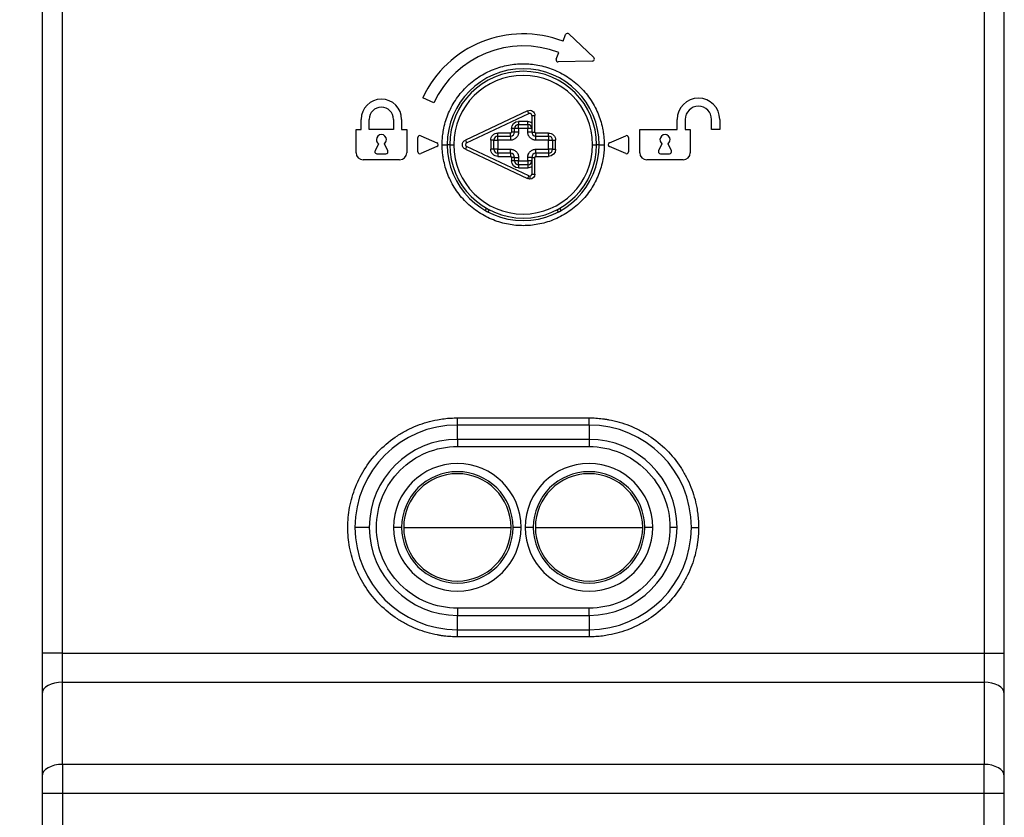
# Model space of a CAD drawing. Header units: millimetres. Extents: x 16 to 683, y 16 to 524.
# Tile 7 of 38: x 109 to 206, y 188 to 267. Entities that reach past the tile are written whole.
import ezdxf

# ---------------------------------------------------------------- set-up
doc = ezdxf.new("R2010")
doc.units = ezdxf.units.MM
doc.header["$LTSCALE"] = 2.5
doc.layers.add('DIMENSIONS', color=140, linetype='Continuous', lineweight=25)
doc.styles.add('SLDTEXTSTYLE0', font='TXT', dxfattribs={"width": 0.7})
doc.dimstyles.new('SLDDIMSTYLE2', dxfattribs={"dimtxt": 5.39502, "dimasz": 8.255, "dimexe": 0, "dimexo": 0.0625, "dimgap": 1.348755, "dimtad": 0, "dimtih": 1, "dimtoh": 1, "dimrnd": 1e-09, "dimzin": 4, "dimdsep": 46, "dimtxsty": 'SLDTEXTSTYLE0', "dimsah": 1, "dimcen": 0.09, "dimadec": 0, "dimazin": 1, "dimtfac": 1, "dimtofl": 0, "dimtmove": 0, "dimatfit": 3, "dimfxl": 0, "dimfrac": 2, "dimtolj": 1, "dimtzin": 12, "dimarcsym": 0})
doc.dimstyles.new('SLDDIMSTYLE3', dxfattribs={"dimtxt": 5.39502, "dimasz": 8.255, "dimexe": 0, "dimexo": 0.0625, "dimgap": 1.348755, "dimtad": 0, "dimtih": 1, "dimtoh": 1, "dimrnd": 1e-09, "dimzin": 12, "dimdsep": 46, "dimtxsty": 'SLDTEXTSTYLE0', "dimsah": 1, "dimcen": 0.09, "dimadec": 0, "dimazin": 3, "dimtfac": 1, "dimtofl": 0, "dimtmove": 0, "dimatfit": 3, "dimfxl": 0, "dimfrac": 2, "dimtolj": 1, "dimtzin": 12, "dimarcsym": 0})

# ---------------------------------------------------------------- blocks, each defined once
blk = doc.blocks.new('_D_2')
at = {"layer": 'DIMENSIONS'}
for p, q in [((109.757, 315.964), (70.711, 315.964)), ((78.649, 315.964), (78.649, 231.62)), ((70.633, 221.837), (68.821, 221.837)), ((68.821, 221.837), (68.821, 213.263)), ((86.665, 221.837), (88.477, 221.837)), ((88.477, 221.837), (88.477, 213.263)), ((68.821, 213.263), (70.633, 213.263)), ((88.477, 213.263), (86.665, 213.263)), ((78.649, 90.964), (78.649, 212.055)), ((118.257, 90.964), (70.711, 90.964))]:
    blk.add_line(p, q, dxfattribs=at)
for points in [[(78.649, 315.964), (77.379, 307.709), (79.919, 307.709)], [(78.649, 90.964), (79.919, 99.219), (77.379, 99.219)]]:
    blk.add_solid(points, dxfattribs=at)
at = {"layer": 'DIMENSIONS', "char_height": 5.2917, "attachment_point": 1, "style": 'SLDTEXTSTYLE0'}
for s, insert in [('225.0', (68.389, 229.866)), ('8.86', (70.633, 220.084))]:
    blk.add_mtext(s, dxfattribs=dict(at, insert=insert))
blk = doc.blocks.new('_D_3')
at = {"layer": 'DIMENSIONS'}
for p, q in [((138.525, 317.464), (45.854, 317.464)), ((53.792, 317.464), (53.792, 231.62)), ((45.776, 221.837), (43.964, 221.837)), ((43.964, 221.837), (43.964, 213.263)), ((61.808, 221.837), (63.619, 221.837)), ((63.619, 221.837), (63.619, 213.263)), ((43.964, 213.263), (45.776, 213.263)), ((63.619, 213.263), (61.808, 213.263)), ((53.792, 85.964), (53.792, 212.055)), ((144.207, 85.964), (45.854, 85.964))]:
    blk.add_line(p, q, dxfattribs=at)
for points in [[(53.792, 317.464), (52.522, 309.209), (55.062, 309.209)], [(53.792, 85.964), (55.062, 94.219), (52.522, 94.219)]]:
    blk.add_solid(points, dxfattribs=at)
at = {"layer": 'DIMENSIONS', "char_height": 5.2917, "attachment_point": 1, "style": 'SLDTEXTSTYLE0'}
for s, insert in [('231.5', (43.532, 229.866)), ('9.11', (45.776, 220.084))]:
    blk.add_mtext(s, dxfattribs=dict(at, insert=insert))

msp = doc.modelspace()

# ---------------------------------------------------------------- linework, layer by layer
for p, q in [((110.931691, 268.464431), (110.931691, 204.540925)), ((112.931691, 204.540925), (112.931691, 268.464431)), ((203.931691, 268.464431), (203.931691, 204.540925)), ((205.931691, 204.540925), (205.931691, 268.464431)), ((162.368076, 264.982424), (162.619717, 265.635629)), ((162.944191, 265.708641), (165.405529, 263.367304)), ((161.68505, 263.209439), (161.936691, 263.862644)), ((165.272679, 263.022456), (161.876676, 262.937604)), ((149.595191, 258.884959), (148.507621, 259.392101)), ((158.868439, 258.116673), (152.718439, 255.216673)), ((152.84639, 254.945328), (158.99639, 257.845328)), ((158.99639, 257.845328), (158.868439, 258.116673)), ((159.281691, 257.664431), (159.281691, 256.014431)), ((159.281691, 257.664431), (159.581691, 257.664431)), ((159.581691, 256.014431), (159.581691, 257.664431)), ((142.431691, 256.264431), (142.431691, 257.264431)), ((143.231691, 256.264431), (143.231691, 257.264431)), ((145.631691, 257.264431), (145.631691, 256.264431)), ((146.431691, 257.264431), (146.431691, 256.264431)), ((157.981691, 257.064431), (157.981691, 256.764431)), ((158.881691, 257.064431), (157.981691, 257.064431)), ((157.981691, 256.764431), (158.881691, 256.764431)), ((157.981691, 256.364431), (157.981691, 256.764431)), ((158.881691, 256.764431), (158.881691, 257.064431)), ((158.881691, 256.764431), (158.881691, 256.364431)), ((173.631691, 256.264431), (173.631691, 257.264431)), ((174.431691, 257.264431), (174.431691, 256.264431)), ((177.031691, 256.264431), (177.031691, 257.264431)), ((177.831691, 257.264431), (177.831691, 256.264431)), ((141.931691, 253.964431), (141.931691, 256.264431)), ((141.931691, 256.264431), (142.431691, 256.264431)), ((145.631691, 256.264431), (143.231691, 256.264431)), ((146.431691, 256.264431), (146.931691, 256.264431)), ((146.931691, 256.264431), (146.931691, 253.964431)), ((157.181691, 255.914431), (155.931691, 255.914431)), ((155.931691, 255.614431), (155.931691, 255.914431)), ((157.181691, 255.614431), (157.181691, 255.914431)), ((157.281691, 256.364431), (157.281691, 256.014431)), ((157.581691, 256.364431), (157.281691, 256.364431)), ((157.581691, 256.014431), (157.281691, 256.014431)), ((157.581691, 256.014431), (157.581691, 256.364431)), ((157.981691, 256.364431), (157.581691, 256.364431)), ((157.981691, 256.014431), (157.581691, 256.014431)), ((157.981691, 256.364431), (157.981691, 256.014431)), ((158.881691, 256.364431), (157.981691, 256.364431)), ((158.881691, 256.014431), (158.881691, 256.364431)), ((159.281691, 256.364431), (158.881691, 256.364431)), ((159.281691, 256.014431), (158.881691, 256.014431)), ((159.281691, 256.014431), (159.581691, 256.014431)), ((160.931691, 255.914431), (159.681691, 255.914431)), ((159.681691, 255.614431), (159.681691, 255.914431)), ((160.931691, 255.614431), (160.931691, 255.914431)), ((169.931691, 256.264431), (173.631691, 256.264431)), ((169.931691, 253.964431), (169.931691, 256.264431)), ((174.431691, 256.264431), (174.931691, 256.264431)), ((174.931691, 256.264431), (174.931691, 253.964431)), ((177.831691, 256.264431), (177.031691, 256.264431)), ((144.13345, 254.863118), (143.80043, 254.148954)), ((145.062953, 254.148954), (144.729933, 254.863118)), ((148.031691, 254.064431), (148.031691, 255.464431)), ((148.311855, 255.647662), (149.911855, 254.947662)), ((150.431691, 254.764431), (150.931691, 254.764431)), ((151.181691, 254.764431), (150.931691, 254.764431)), ((151.181691, 254.764431), (151.581691, 254.764431)), ((152.718439, 255.216673), (152.84639, 254.945328)), ((155.231691, 255.214431), (155.231691, 254.314431)), ((155.531691, 255.214431), (155.231691, 255.214431)), ((155.531691, 254.314431), (155.531691, 255.214431)), ((155.531691, 255.214431), (155.931691, 255.214431)), ((155.931691, 255.614431), (157.181691, 255.614431)), ((155.931691, 255.214431), (155.931691, 255.614431)), ((157.181691, 255.214431), (155.931691, 255.214431)), ((155.931691, 255.214431), (155.931691, 254.314431)), ((157.181691, 255.614431), (157.181691, 255.214431)), ((159.681691, 255.614431), (160.931691, 255.614431)), ((159.681691, 255.214431), (159.681691, 255.614431)), ((160.931691, 255.214431), (159.681691, 255.214431)), ((160.931691, 255.614431), (160.931691, 255.214431)), ((160.931691, 254.314431), (160.931691, 255.214431)), ((160.931691, 255.214431), (161.331691, 255.214431)), ((161.331691, 255.214431), (161.331691, 254.314431)), ((161.331691, 255.214431), (161.631691, 255.214431)), ((161.631691, 254.314431), (161.631691, 255.214431)), ((165.281691, 254.764431), (165.681691, 254.764431)), ((165.931691, 254.764431), (165.681691, 254.764431)), ((165.931691, 254.764431), (166.431691, 254.764431)), ((166.951528, 254.947662), (168.551528, 255.647662)), ((168.831691, 255.464431), (168.831691, 254.064431)), ((172.13345, 254.863118), (171.80043, 254.148954)), ((173.062953, 254.148954), (172.729933, 254.863118)), ((143.981691, 253.864431), (144.881691, 253.864431)), ((149.911855, 254.581199), (148.311855, 253.881199)), ((152.84639, 254.583534), (152.718439, 254.312188)), ((152.718439, 254.312188), (158.868439, 251.412188)), ((158.99639, 251.683534), (152.84639, 254.583534)), ((155.531691, 254.314431), (155.231691, 254.314431)), ((155.931691, 254.314431), (155.531691, 254.314431)), ((155.931691, 253.914431), (155.931691, 254.314431)), ((155.931691, 254.314431), (157.181691, 254.314431)), ((157.181691, 253.914431), (155.931691, 253.914431)), ((155.931691, 253.914431), (155.931691, 253.614431)), ((157.181691, 253.914431), (157.181691, 254.314431)), ((157.181691, 253.914431), (157.181691, 253.614431)), ((159.681691, 253.914431), (159.681691, 254.314431)), ((159.681691, 254.314431), (160.931691, 254.314431)), ((159.681691, 253.914431), (159.681691, 253.614431)), ((160.931691, 253.914431), (159.681691, 253.914431)), ((160.931691, 254.314431), (160.931691, 253.914431)), ((161.331691, 254.314431), (160.931691, 254.314431)), ((160.931691, 253.914431), (160.931691, 253.614431)), ((161.331691, 254.314431), (161.631691, 254.314431)), ((168.551528, 253.881199), (166.951528, 254.581199)), ((171.981691, 253.864431), (172.881691, 253.864431)), ((146.231691, 253.264431), (142.631691, 253.264431)), ((155.931691, 253.614431), (157.181691, 253.614431)), ((157.281691, 253.514431), (157.281691, 253.164431)), ((157.581691, 253.514431), (157.281691, 253.514431)), ((157.581691, 253.164431), (157.281691, 253.164431)), ((157.581691, 253.164431), (157.581691, 253.514431)), ((157.581691, 253.514431), (157.981691, 253.514431)), ((157.981691, 253.164431), (157.581691, 253.164431)), ((157.981691, 253.514431), (157.981691, 253.164431)), ((157.981691, 252.764431), (157.981691, 253.164431)), ((157.981691, 253.164431), (158.881691, 253.164431)), ((158.881691, 252.764431), (157.981691, 252.764431)), ((157.981691, 252.764431), (157.981691, 252.464431)), ((159.281691, 253.514431), (158.881691, 253.514431)), ((158.881691, 253.164431), (158.881691, 253.514431)), ((159.281691, 253.164431), (158.881691, 253.164431)), ((158.881691, 253.164431), (158.881691, 252.764431)), ((158.881691, 252.764431), (158.881691, 252.464431)), ((159.281691, 253.514431), (159.281691, 251.864431)), ((159.281691, 253.514431), (159.581691, 253.514431)), ((159.581691, 251.864431), (159.581691, 253.514431)), ((159.681691, 253.614431), (160.931691, 253.614431)), ((174.231691, 253.264431), (170.631691, 253.264431)), ((157.981691, 252.464431), (158.881691, 252.464431)), ((159.281691, 251.864431), (159.581691, 251.864431)), ((158.99639, 251.683534), (158.868439, 251.412188)), ((159.081691, 251.664431), (159.081691, 251.364431)), ((154.806691, 248.485746), (154.681691, 248.26924)), ((155.069604, 248.341124), (154.9445, 248.124438)), ((161.918883, 248.124438), (161.793779, 248.341124)), ((162.181691, 248.26924), (162.056691, 248.485746)), ((151.931691, 227.071537), (151.931691, 227.778644)), ((151.931691, 227.778644), (164.931691, 227.778644)), ((164.931691, 227.071537), (164.931691, 227.778644)), ((151.931691, 225.657324), (151.931691, 227.071537)), ((164.931691, 227.071537), (151.931691, 227.071537)), ((164.931691, 227.071537), (164.931691, 225.657324)), ((164.931691, 225.657324), (151.931691, 225.657324)), ((151.931691, 225.657324), (151.931691, 224.950217)), ((164.931691, 225.657324), (164.931691, 224.950217)), ((151.931691, 224.950217), (164.931691, 224.950217)), ((143.238798, 216.964431), (141.824585, 216.964431)), ((146.431691, 216.964431), (145.631691, 216.964431)), ((146.631691, 216.964431), (151.931691, 216.964431)), ((151.931691, 216.964431), (157.231691, 216.964431)), ((158.231691, 216.964431), (157.431691, 216.964431)), ((159.431691, 216.964431), (158.631691, 216.964431)), ((159.631691, 216.964431), (164.931691, 216.964431)), ((164.931691, 216.964431), (170.231691, 216.964431)), ((171.231691, 216.964431), (170.431691, 216.964431)), ((173.624585, 216.964431), (172.917478, 216.964431)), ((175.038798, 216.964431), (175.745905, 216.964431)), ((164.931691, 208.978644), (151.931691, 208.978644)), ((151.931691, 208.978644), (151.931691, 208.271537)), ((151.931691, 208.271537), (164.931691, 208.271537)), ((151.931691, 206.857324), (151.931691, 208.271537)), ((164.931691, 208.271537), (164.931691, 208.978644)), ((164.931691, 208.271537), (164.931691, 206.857324)), ((151.931691, 206.857324), (164.931691, 206.857324)), ((151.931691, 206.150217), (151.931691, 206.857324)), ((164.931691, 206.150217), (151.931691, 206.150217)), ((164.931691, 206.857324), (164.931691, 206.150217)), ((112.931691, 204.540925), (110.931691, 204.540925)), ((112.931691, 201.673042), (112.931691, 204.540925)), ((112.931691, 204.540925), (203.931691, 204.540925)), ((203.931691, 204.540925), (203.931691, 201.673042)), ((203.931691, 204.540925), (205.931691, 204.540925)), ((112.931691, 193.544709), (112.931691, 201.673042)), ((112.931691, 201.673042), (203.931691, 201.673042)), ((203.931691, 201.673042), (203.931691, 193.544709)), ((110.931691, 200.52589), (110.931691, 192.397556)), ((205.931691, 192.397556), (205.931691, 200.52589)), ((112.931691, 193.544709), (112.931691, 190.676827)), ((203.931691, 193.544709), (112.931691, 193.544709)), ((203.931691, 190.676827), (203.931691, 193.544709)), ((112.931691, 190.676827), (110.931691, 190.676827)), ((110.931691, 190.676827), (110.931691, 185.964431)), ((112.931691, 190.676827), (112.931691, 185.964431)), ((203.931691, 190.676827), (112.931691, 190.676827)), ((203.931691, 185.964431), (203.931691, 190.676827)), ((205.931691, 190.676827), (203.931691, 190.676827)), ((205.931691, 185.964431), (205.931691, 190.676827))]:
    msp.add_line(p, q)
at = {"flags": 128}
for points in [[(112.931691, 201.673042), (112.541511, 201.651), (112.166325, 201.585721), (111.820551, 201.479712), (111.517478, 201.337049), (111.268752, 201.163214), (111.083932, 200.964886), (110.970121, 200.749688), (110.931691, 200.52589)], [(205.931691, 200.52589), (205.893262, 200.749688), (205.779451, 200.964886), (205.594631, 201.163214), (205.345905, 201.337049), (205.042832, 201.479712), (204.697058, 201.585721), (204.321872, 201.651), (203.931691, 201.673042)], [(112.931691, 193.544709), (112.541511, 193.522667), (112.166325, 193.457387), (111.820551, 193.351379), (111.517478, 193.208716), (111.268752, 193.03488), (111.083932, 192.836552), (110.970121, 192.621354), (110.931691, 192.397556)], [(205.931691, 192.397556), (205.893262, 192.621354), (205.779451, 192.836552), (205.594631, 193.03488), (205.345905, 193.208716), (205.042832, 193.351379), (204.697058, 193.457387), (204.321872, 193.522667), (203.931691, 193.544709)]]:
    msp.add_lwpolyline(points, dxfattribs=at)
for centre, radius, start, end in [((158.431691, 254.764431), 10.95, 68.9312977, 155), ((162.806347, 265.563731), 0.2, 46.4312977, 158.9312977), ((158.431691, 254.764431), 9.75, 68.9312977, 155), ((161.87168, 263.137541), 0.2, 158.9312977, 271.4312977), ((165.267684, 263.222394), 0.2, 271.4312977, 0), ((165.267684, 263.222394), 0.2, 0, 46.4312977), ((158.431691, 254.764431), 7.5, 0, 180), ((158.431691, 254.764431), 7.25, 0, 180), ((158.431691, 254.764431), 6.85, 0, 180), ((144.431691, 257.264431), 2, 0, 180), ((175.731691, 257.264431), 2.1, 0, 180), ((144.431691, 257.264431), 1.2, 0, 180), ((159.081691, 257.664431), 0.2, 90, 115.24597356), ((159.081691, 257.664431), 0.2, 0, 90), ((175.731691, 257.264431), 1.3, 0, 180), ((157.981691, 256.364431), 0.4, 90, 180), ((158.881691, 256.364431), 0.4, 0, 90), ((144.431691, 255.264431), 0.5, 0, 180), ((157.181691, 256.014431), 0.4, 270, 0), ((159.681691, 256.014431), 0.4, 180, 270), ((172.431691, 255.264431), 0.5, 0, 180), ((144.431691, 255.264431), 0.5, 180, 233.38155975), ((144.431691, 255.264431), 0.5, 306.61844025, 0), ((148.231691, 255.464431), 0.2, 66.37062227, 180), ((149.831691, 254.764431), 0.2, 0, 66.37062227), ((149.831691, 254.764431), 0.2, 293.62937773, 0), ((158.431691, 254.764431), 7.5, 180, 0), ((158.431691, 254.764431), 7.25, 180, 0), ((158.431691, 254.764431), 6.85, 180, 0), ((152.931691, 254.764431), 0.2, 115.24597356, 244.75402644), ((155.931691, 255.214431), 0.4, 90, 180), ((160.931691, 255.214431), 0.4, 0, 90), ((167.031691, 254.764431), 0.2, 113.62937773, 246.37062227), ((168.631691, 255.464431), 0.2, 0, 113.62937773), ((172.431691, 255.264431), 0.5, 180, 233.38155975), ((172.431691, 255.264431), 0.5, 306.61844025, 0), ((142.631691, 253.964431), 0.7, 180, 270), ((143.981691, 254.064431), 0.2, 155, 180), ((143.981691, 254.064431), 0.2, 180, 270), ((144.881691, 254.064431), 0.2, 270, 25), ((146.231691, 253.964431), 0.7, 270, 0), ((148.231691, 254.064431), 0.2, 180, 293.62937773), ((155.931691, 254.314431), 0.4, 180, 270), ((157.181691, 253.514431), 0.4, 0, 90), ((159.681691, 253.514431), 0.4, 90, 180), ((160.931691, 254.314431), 0.4, 270, 0), ((168.631691, 254.064431), 0.2, 246.37062227, 0), ((170.631691, 253.964431), 0.7, 180, 270), ((171.981691, 254.064431), 0.2, 155, 180), ((171.981691, 254.064431), 0.2, 180, 270), ((172.881691, 254.064431), 0.2, 270, 25), ((174.231691, 253.964431), 0.7, 270, 0), ((157.981691, 253.164431), 0.4, 180, 270), ((158.881691, 253.164431), 0.4, 270, 0), ((159.081691, 251.864431), 0.2, 270, 0), ((159.081691, 251.864431), 0.2, 244.75402644, 270), ((151.931691, 216.964431), 10.107107, 90, 180), ((164.931691, 216.964431), 10.107107, 0, 90), ((151.931691, 216.964431), 8.692893, 90, 180), ((164.931691, 216.964431), 8.692893, 0, 90), ((151.931691, 216.964431), 6.3, 0, 180), ((164.931691, 216.964431), 6.3, 0, 180), ((151.931691, 216.964431), 5.5, 0, 180), ((151.931691, 216.964431), 5.3, 0, 180), ((164.931691, 216.964431), 5.5, 0, 180), ((164.931691, 216.964431), 5.3, 0, 180), ((151.931691, 216.964431), 10.107107, 180, 270), ((151.931691, 216.964431), 8.692893, 180, 270), ((151.931691, 216.964431), 6.3, 180, 0), ((151.931691, 216.964431), 5.5, 180, 0), ((151.931691, 216.964431), 5.3, 180, 0), ((164.931691, 216.964431), 6.3, 180, 0), ((164.931691, 216.964431), 5.5, 180, 0), ((164.931691, 216.964431), 5.3, 180, 0), ((164.931691, 216.964431), 8.692893, 270, 0), ((164.931691, 216.964431), 10.107107, 270, 0)]:
    msp.add_arc(centre, radius, start, end)
for points, knots in [([(150.431691, 254.764431), (150.432717, 254.862124), (150.434766, 255.05733), (150.4514, 255.349605), (150.477968, 255.64094), (150.515444, 255.931342), (150.589842, 256.378995), (150.730939, 256.978518), (150.985199, 257.723804), (151.31607, 258.45073), (151.865594, 259.39147), (152.734605, 260.461804), (154.013909, 261.500794), (155.447671, 262.243603), (156.938664, 262.672233), (158.431691, 262.809189), (159.924718, 262.672233), (161.415712, 262.243603), (162.849474, 261.500794), (164.128778, 260.461804), (164.997679, 259.391607), (165.54723, 258.450887), (165.878065, 257.724132), (166.132356, 256.978676), (166.288538, 256.315874), (166.376896, 255.738619), (166.423158, 255.252465), (166.428845, 254.927223), (166.431691, 254.764431)], [0, 0, 0, 0, 0.01167415, 0.023326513, 0.034972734, 0.046628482, 0.058309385, 0.089194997, 0.120101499, 0.152274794, 0.184469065, 0.25011832, 0.315767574, 0.380052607, 0.441771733, 0.500002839, 0.558233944, 0.61995307, 0.684238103, 0.749887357, 0.815536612, 0.847709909, 0.879904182, 0.910789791, 0.941696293, 0.961138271, 0.98054864, 1, 1, 1, 1]), ([(158.868439, 258.116673), (159.023307, 258.189701), (159.20483, 258.17839), (159.494041, 257.995014), (159.581691, 257.835654), (159.581691, 257.664431)], [0, 0, 0, 0, 0.5, 0.5, 1, 1, 1, 1]), ([(155.231691, 255.214431), (155.231691, 255.400077), (155.305445, 255.578134), (155.567988, 255.840677), (155.746045, 255.914431), (155.931691, 255.914431)], [0, 0, 0, 0, 0.5, 0.5, 1, 1, 1, 1]), ([(157.981691, 256.014431), (157.981024, 255.989218), (157.979693, 255.938996), (157.96874, 255.864403), (157.951183, 255.791091), (157.917183, 255.692074), (157.855339, 255.572015), (157.75133, 255.445079), (157.624236, 255.340772), (157.482009, 255.267903), (157.332577, 255.222416), (157.232016, 255.217094), (157.181691, 255.214431)], [0, 0, 0, 0, 0.060242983, 0.119999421, 0.17980823, 0.240206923, 0.369954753, 0.500129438, 0.629877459, 0.760052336, 0.879922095, 1, 1, 1, 1]), ([(159.681691, 255.214431), (159.656479, 255.215099), (159.606257, 255.216429), (159.531664, 255.227382), (159.458352, 255.244939), (159.359335, 255.278939), (159.239276, 255.340783), (159.11234, 255.444792), (159.008032, 255.571887), (158.935164, 255.714114), (158.889677, 255.863545), (158.884355, 255.964106), (158.881691, 256.014431)], [0, 0, 0, 0, 0.060242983, 0.119999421, 0.17980823, 0.240206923, 0.369954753, 0.500129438, 0.629877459, 0.760052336, 0.879922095, 1, 1, 1, 1]), ([(160.931691, 255.914431), (161.117338, 255.914431), (161.295394, 255.840677), (161.557938, 255.578134), (161.631691, 255.400077), (161.631691, 255.214431)], [0, 0, 0, 0, 0.5, 0.5, 1, 1, 1, 1]), ([(166.431691, 254.764431), (166.430666, 254.666737), (166.428617, 254.471532), (166.411983, 254.179256), (166.385415, 253.887921), (166.347939, 253.597519), (166.273541, 253.149866), (166.132444, 252.550344), (165.878184, 251.805058), (165.547313, 251.078131), (164.997789, 250.137391), (164.128778, 249.067057), (162.849474, 248.028067), (161.415712, 247.285258), (159.924718, 246.856629), (158.431691, 246.719672), (156.938664, 246.856629), (155.447671, 247.285258), (154.013909, 248.028067), (152.734605, 249.067057), (151.865704, 250.137254), (151.316153, 251.077974), (150.985318, 251.804729), (150.731027, 252.550185), (150.574845, 253.212988), (150.486487, 253.790242), (150.440225, 254.276397), (150.434538, 254.601638), (150.431691, 254.764431)], [0, 0, 0, 0, 0.01167415, 0.023326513, 0.034972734, 0.046628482, 0.058309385, 0.089194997, 0.120101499, 0.152274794, 0.184469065, 0.25011832, 0.315767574, 0.380052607, 0.441771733, 0.500002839, 0.558233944, 0.61995307, 0.684238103, 0.749887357, 0.815536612, 0.847709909, 0.879904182, 0.910789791, 0.941696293, 0.961138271, 0.98054864, 1, 1, 1, 1]), ([(152.718439, 254.312188), (152.632686, 254.352625), (152.560189, 254.416617), (152.458651, 254.576757), (152.431691, 254.669622), (152.431691, 254.859239), (152.458651, 254.952105), (152.560189, 255.112245), (152.632686, 255.176237), (152.718439, 255.216673)], [0, 0, 0, 0, 0.25, 0.25, 0.5, 0.5, 0.75, 0.75, 1, 1, 1, 1]), ([(155.931691, 253.614431), (155.746045, 253.614431), (155.567988, 253.688184), (155.305445, 253.950728), (155.231691, 254.128784), (155.231691, 254.314431)], [0, 0, 0, 0, 0.5, 0.5, 1, 1, 1, 1]), ([(157.181691, 254.314431), (157.206904, 254.313763), (157.257126, 254.312432), (157.331719, 254.30148), (157.405031, 254.283922), (157.504048, 254.249923), (157.624107, 254.188078), (157.751043, 254.084069), (157.855351, 253.956975), (157.928219, 253.814748), (157.973706, 253.665317), (157.979028, 253.564755), (157.981691, 253.514431)], [0, 0, 0, 0, 0.060242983, 0.119999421, 0.17980823, 0.240206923, 0.369954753, 0.500129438, 0.629877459, 0.760052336, 0.879922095, 1, 1, 1, 1]), ([(158.881691, 253.514431), (158.882359, 253.539643), (158.88369, 253.589866), (158.894643, 253.664458), (158.9122, 253.737771), (158.9462, 253.836788), (159.008044, 253.956847), (159.112053, 254.083782), (159.239147, 254.18809), (159.381374, 254.260958), (159.530806, 254.306445), (159.631367, 254.311767), (159.681691, 254.314431)], [0, 0, 0, 0, 0.060242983, 0.119999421, 0.17980823, 0.240206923, 0.369954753, 0.500129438, 0.629877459, 0.760052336, 0.879922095, 1, 1, 1, 1]), ([(151.931691, 206.150217), (151.821611, 206.15118), (151.601645, 206.153104), (151.272191, 206.168715), (150.943627, 206.193649), (150.615956, 206.228812), (150.289171, 206.273968), (149.727686, 206.369067), (148.938706, 206.554738), (147.931224, 206.89846), (146.94861, 207.345714), (145.676943, 208.088553), (144.230115, 209.263242), (142.825633, 210.992576), (141.82152, 212.930701), (141.242109, 214.946192), (141.056974, 216.964431), (141.242109, 218.98267), (141.82152, 220.99816), (142.825633, 222.936286), (144.230115, 224.665619), (145.676806, 225.840199), (146.948453, 226.583063), (147.930893, 227.030288), (148.938556, 227.374018), (149.83453, 227.585144), (150.614834, 227.704569), (151.272006, 227.767109), (151.711647, 227.774796), (151.931691, 227.778644)], [0, 0, 0, 0, 0.009731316, 0.019445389, 0.029151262, 0.038858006, 0.048574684, 0.058310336, 0.089198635, 0.120102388, 0.152278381, 0.184469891, 0.25011908, 0.315768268, 0.380053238, 0.441772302, 0.50000335, 0.558234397, 0.619953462, 0.684238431, 0.74988762, 0.815536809, 0.847712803, 0.879904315, 0.910792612, 0.941696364, 0.961139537, 0.980549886, 1, 1, 1, 1]), ([(164.931691, 227.778644), (165.041772, 227.777681), (165.261738, 227.775757), (165.591192, 227.760146), (165.919756, 227.735213), (166.247427, 227.700049), (166.574212, 227.654893), (167.135697, 227.559794), (167.924677, 227.374124), (168.93216, 227.0304), (169.914771, 226.583155), (171.18645, 225.840272), (172.633182, 224.665922), (173.807424, 223.219326), (174.550331, 221.947667), (174.997547, 220.96523), (175.341279, 219.957566), (175.552405, 219.061592), (175.67183, 218.281288), (175.734369, 217.624116), (175.742057, 217.184476), (175.745905, 216.964431)], [0, 0, 0, 0, 0.019453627, 0.038872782, 0.058275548, 0.077680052, 0.097104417, 0.116566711, 0.178314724, 0.240093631, 0.304415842, 0.368769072, 0.500006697, 0.631244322, 0.695566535, 0.759919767, 0.821667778, 0.883446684, 0.922315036, 0.961117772, 1, 1, 1, 1]), ([(151.931691, 208.978644), (149.813789, 208.978644), (147.782471, 209.820044), (144.787305, 212.81521), (143.945905, 214.846528), (143.945905, 219.082333), (144.787305, 221.113651), (147.782471, 224.108817), (149.813789, 224.950217), (151.931691, 224.950217)], [0, 0, 0, 0, 0.25, 0.25, 0.5, 0.5, 0.75, 0.75, 1, 1, 1, 1]), ([(164.931691, 224.950217), (167.049594, 224.950217), (169.080912, 224.108817), (172.076078, 221.113651), (172.917478, 219.082333), (172.917478, 216.964431)], [0, 0, 0, 0, 0.5, 0.5, 1, 1, 1, 1]), ([(172.917478, 216.964431), (172.917478, 214.846528), (172.076078, 212.81521), (169.080912, 209.820044), (167.049594, 208.978644), (164.931691, 208.978644)], [0, 0, 0, 0, 0.5, 0.5, 1, 1, 1, 1]), ([(175.745905, 216.964431), (175.744942, 216.85435), (175.743018, 216.634384), (175.727407, 216.30493), (175.702473, 215.976366), (175.66731, 215.648695), (175.622154, 215.32191), (175.527055, 214.760425), (175.341385, 213.971446), (174.997661, 212.963962), (174.550415, 211.981351), (173.807533, 210.709672), (172.633183, 209.26294), (171.186587, 208.088699), (169.914928, 207.345791), (168.93249, 206.898575), (167.924827, 206.554843), (167.028853, 206.343717), (166.248549, 206.224292), (165.591377, 206.161753), (165.151736, 206.154065), (164.931691, 206.150217)], [0, 0, 0, 0, 0.019453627, 0.038872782, 0.058275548, 0.077680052, 0.097104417, 0.116566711, 0.178314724, 0.240093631, 0.304415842, 0.368769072, 0.500006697, 0.631244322, 0.695566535, 0.759919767, 0.821667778, 0.883446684, 0.922315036, 0.961117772, 1, 1, 1, 1])]:
    msp.add_open_spline(points, degree=3, knots=knots)
for points in [[(157.281691, 256.364431), (157.281691, 256.750771), (157.595351, 257.064431), (157.981691, 257.064431)], [(158.881691, 257.064431), (159.024716, 257.064431), (159.164318, 257.020615), (159.281691, 256.938887)], [(157.181691, 255.914431), (157.236883, 255.914431), (157.281691, 255.959239), (157.281691, 256.014431)], [(159.581691, 256.014431), (159.581691, 255.959239), (159.6265, 255.914431), (159.681691, 255.914431)], [(161.631691, 254.314431), (161.631691, 253.92809), (161.318032, 253.614431), (160.931691, 253.614431)], [(157.281691, 253.514431), (157.281691, 253.569622), (157.236883, 253.614431), (157.181691, 253.614431)], [(157.981691, 252.464431), (157.595351, 252.464431), (157.281691, 252.77809), (157.281691, 253.164431)], [(159.681691, 253.614431), (159.6265, 253.614431), (159.581691, 253.569622), (159.581691, 253.514431)], [(159.281691, 252.589974), (159.164318, 252.508246), (159.024716, 252.464431), (158.881691, 252.464431)], [(159.581691, 251.864431), (159.581691, 251.588473), (159.357649, 251.364431), (159.081691, 251.364431)], [(159.081691, 251.364431), (159.007958, 251.364431), (158.93513, 251.38074), (158.868439, 251.412188)], [(110.931691, 204.540925), (110.931691, 203.10442), (110.931691, 201.702606), (110.931691, 200.52589)], [(205.931691, 200.52589), (205.931691, 201.702606), (205.931691, 203.10442), (205.931691, 204.540925)], [(110.931691, 192.397556), (110.931691, 191.893249), (110.931691, 191.292472), (110.931691, 190.676827)], [(205.931691, 190.676827), (205.931691, 191.292472), (205.931691, 191.893249), (205.931691, 192.397556)]]:
    msp.add_open_spline(points, degree=3)

# ---------------------------------------------------------------- dimensions: what is measured, and where the dimension line sits
at = {"layer": 'DIMENSIONS'}
for base, p1, p2, dimstyle, picture, middle in [((53.79169, 85.964431), (141.699641, 317.464431), (147.381691, 85.964431), 'SLDDIMSTYLE3', '_D_3', (53.79169, 221.83732)), ((78.648957, 90.964431), (112.931691, 315.964431), (121.431691, 90.964431), 'SLDDIMSTYLE2', '_D_2', (78.648957, 221.83732))]:
    dim = msp.add_linear_dim(base=base, p1=p1, p2=p2, angle=90, dimstyle=dimstyle, dxfattribs=at)
    dim.commit()
    dim.dimension.update_dxf_attribs({"geometry": picture, "text_midpoint": middle, "dimtype": 160})

doc.saveas('drawing.dxf')
